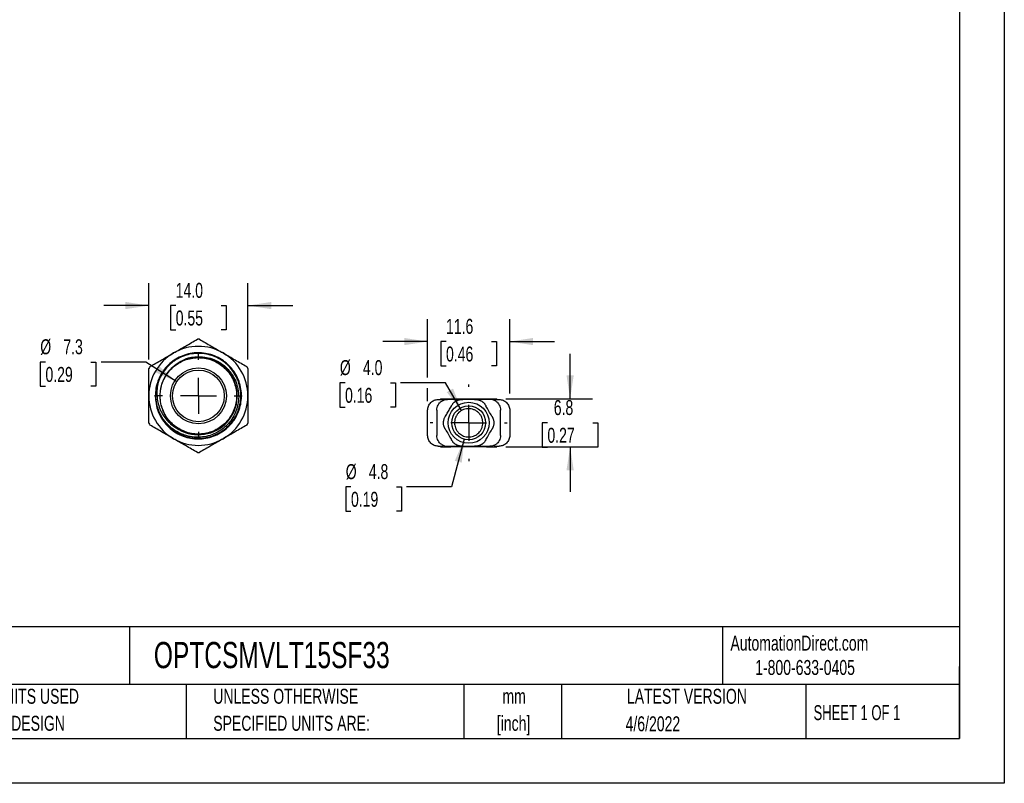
# Model space of a CAD drawing. Header units: millimetres. Extents: x 0 to 279, y 0 to 216.
# Tile 3 of 4: x 140 to 279, y 0 to 108. Entities that reach past the tile are written whole.
import ezdxf

# ---------------------------------------------------------------- set-up
doc = ezdxf.new("R2010")
doc.units = ezdxf.units.MM
doc.linetypes.add('CENTERX2', pattern=[20.32, 12.7, -2.54, 2.54, -2.54])
doc.layers.add('CENTER', color=40, linetype='CENTERX2')
doc.layers.add('DIMENSIONS', color=140, linetype='Continuous', lineweight=25)
doc.layers.add('TEXT', color=140, linetype='Continuous', lineweight=25)
doc.styles.add('SLDTEXTSTYLE0', font='TXT', dxfattribs={"width": 0.7})
doc.styles.add('SLDTEXTSTYLE1', font='TXT', dxfattribs={"width": 0.65})
doc.dimstyles.new('SLDDIMSTYLE2', dxfattribs={"dimtxt": 2.158008, "dimasz": 3.302, "dimexe": 0, "dimexo": 0.0625, "dimgap": 0.539502, "dimtad": 0, "dimtih": 1, "dimtoh": 1, "dimrnd": 1e-09, "dimzin": 4, "dimdsep": 46, "dimtxsty": 'SLDTEXTSTYLE0', "dimsah": 1, "dimcen": 0.09, "dimadec": 0, "dimazin": 1, "dimtfac": 1, "dimtmove": 0, "dimatfit": 0, "dimfxl": 0, "dimfrac": 2, "dimtolj": 1, "dimtzin": 12, "dimarcsym": 0})
doc.dimstyles.new('SLDDIMSTYLE3', dxfattribs={"dimtxt": 2.158008, "dimasz": 3.302, "dimexe": 0, "dimexo": 0.0625, "dimgap": 0.539502, "dimtad": 0, "dimtih": 1, "dimtoh": 1, "dimrnd": 1e-09, "dimzin": 12, "dimdsep": 46, "dimtxsty": 'SLDTEXTSTYLE0', "dimsah": 1, "dimcen": 0.09, "dimadec": 0, "dimazin": 3, "dimtfac": 1, "dimtmove": 0, "dimatfit": 0, "dimfxl": 0, "dimfrac": 2, "dimtolj": 1, "dimtzin": 12, "dimarcsym": 0})
doc.dimstyles.new('SLDDIMSTYLE4', dxfattribs={"dimtxt": 2.158008, "dimasz": 3.302, "dimexe": 0, "dimexo": 0.0625, "dimgap": 0.539502, "dimtad": 0, "dimtih": 1, "dimtoh": 1, "dimrnd": 1e-09, "dimzin": 12, "dimdsep": 46, "dimtxsty": 'SLDTEXTSTYLE0', "dimsah": 1, "dimcen": 0, "dimadec": 0, "dimazin": 3, "dimtfac": 1, "dimtofl": 0, "dimtmove": 0, "dimatfit": 3, "dimfxl": 0, "dimfrac": 2, "dimtolj": 1, "dimtzin": 12, "dimarcsym": 0})
doc.dimstyles.new('SLDDIMSTYLE5', dxfattribs={"dimtxt": 2.158008, "dimasz": 3.302, "dimexe": 0, "dimexo": 0.0625, "dimgap": 0.539502, "dimtad": 0, "dimtih": 1, "dimtoh": 1, "dimrnd": 1e-09, "dimzin": 4, "dimdsep": 46, "dimtxsty": 'SLDTEXTSTYLE0', "dimsah": 1, "dimcen": 0, "dimadec": 0, "dimazin": 1, "dimtfac": 1, "dimtofl": 0, "dimtmove": 0, "dimatfit": 3, "dimfxl": 0, "dimfrac": 2, "dimtolj": 1, "dimtzin": 12, "dimarcsym": 0})

# ---------------------------------------------------------------- blocks, each defined once
blk = doc.blocks.new('SW_NOTE_0_1')
at = {"layer": 'TEXT', "color": 0, "linetype": 'CENTERX2', "lineweight": 18, "char_height": 2.117, "attachment_point": 2, "style": 'SLDTEXTSTYLE0'}
for s, insert in [('mm', (2.84, 2.73)), ('[inch]', (2.76, -1.09))]:
    blk.add_mtext(s, dxfattribs=dict(at, insert=insert))
blk = doc.blocks.new('SW_NOTE_0_2')
at = {"layer": 'TEXT', "color": 0, "linetype": 'CENTERX2', "lineweight": 18, "char_height": 2.1167, "attachment_point": 1, "style": 'SLDTEXTSTYLE0'}
for s, insert in [('UNLESS OTHERWISE', (0, 2.73)), ('SPECIFIED UNITS ARE:', (0, -1.09))]:
    blk.add_mtext(s, dxfattribs=dict(at, insert=insert))
blk = doc.blocks.new('SW_NOTE_0_6')
at = {"layer": 'TEXT', "color": 0, "linetype": 'CENTERX2', "lineweight": 18, "char_height": 2.1167, "attachment_point": 1, "style": 'SLDTEXTSTYLE0'}
for s, insert in [('METRIC UNITS USED', (0, 2.73)), ('FOR PART DESIGN', (0, -1.09))]:
    blk.add_mtext(s, dxfattribs=dict(at, insert=insert))
blk = doc.blocks.new('_D_2')
at = {"layer": 'DIMENSIONS'}
for p, q in [((158.5, 59.92), (158.5, 70.71)), ((172.5, 59.92), (172.5, 70.71)), ((158.5, 67.54), (152.15, 67.54)), ((162.3, 67.54), (161.57, 67.54)), ((161.57, 67.54), (161.57, 64.11)), ((168.71, 67.54), (169.43, 67.54)), ((169.43, 67.54), (169.43, 64.11)), ((172.5, 67.54), (178.85, 67.54)), ((161.57, 64.11), (162.3, 64.11)), ((169.43, 64.11), (168.71, 64.11))]:
    blk.add_line(p, q, dxfattribs=at)
for points in [[(158.5, 67.54), (155.2, 68.05), (155.2, 67.03)], [(172.5, 67.54), (175.81, 67.03), (175.81, 68.05)]]:
    blk.add_solid(points, dxfattribs=at)
at = {"layer": 'DIMENSIONS', "char_height": 2.117, "attachment_point": 1, "style": 'SLDTEXTSTYLE0'}
for s, insert in [('14.0', (162.3, 70.75)), ('0.55', (162.3, 66.84))]:
    blk.add_mtext(s, dxfattribs=dict(at, insert=insert))
blk = doc.blocks.new('_D_3')
at = {"layer": 'DIMENSIONS'}
for p, q in [((197.9, 57.38), (197.9, 65.63)), ((209.5, 55.13), (209.5, 65.63)), ((197.9, 62.45), (191.55, 62.45)), ((200.5, 62.45), (199.77, 62.45)), ((199.77, 62.45), (199.77, 59.02)), ((206.91, 62.45), (207.63, 62.45)), ((207.63, 62.45), (207.63, 59.02)), ((209.5, 62.45), (215.85, 62.45)), ((199.77, 59.02), (200.5, 59.02)), ((207.63, 59.02), (206.91, 59.02)), ((197.9, 54.03), (197.9, 55.85))]:
    blk.add_line(p, q, dxfattribs=at)
for points in [[(197.9, 62.45), (194.6, 62.96), (194.6, 61.94)], [(209.5, 62.45), (212.81, 61.94), (212.81, 62.96)]]:
    blk.add_solid(points, dxfattribs=at)
at = {"layer": 'DIMENSIONS', "char_height": 2.117, "attachment_point": 1, "style": 'SLDTEXTSTYLE0'}
for s, insert in [('11.6', (200.5, 65.66)), ('0.46', (200.5, 61.75))]:
    blk.add_mtext(s, dxfattribs=dict(at, insert=insert))
blk = doc.blocks.new('_D_4')
at = {"layer": 'DIMENSIONS'}
for p, q in [((218.04, 54.36), (218.04, 60.71)), ((208.97, 54.36), (221.21, 54.36)), ((214.83, 50.96), (214.11, 50.96)), ((214.11, 50.96), (214.11, 47.53)), ((221.25, 50.96), (221.97, 50.96)), ((221.97, 50.96), (221.97, 47.53)), ((208.97, 47.56), (221.21, 47.56)), ((214.11, 47.53), (214.83, 47.53)), ((218.04, 47.56), (218.04, 41.21)), ((221.97, 47.53), (221.25, 47.53))]:
    blk.add_line(p, q, dxfattribs=at)
for points in [[(218.04, 54.36), (218.55, 57.67), (217.53, 57.67)], [(218.04, 47.56), (217.53, 44.26), (218.55, 44.26)]]:
    blk.add_solid(points, dxfattribs=at)
at = {"layer": 'DIMENSIONS', "char_height": 2.117, "attachment_point": 1, "style": 'SLDTEXTSTYLE0'}
for s, insert in [('6.8', (215.73, 54.18)), ('0.27', (214.83, 50.26))]:
    blk.add_mtext(s, dxfattribs=dict(at, insert=insert))
blk = doc.blocks.new('_D_5')
at = {"layer": 'DIMENSIONS'}
for p, q in [((203.08, 48.65), (201.28, 41.91)), ((187.07, 41.91), (186.34, 41.91)), ((186.34, 41.91), (186.34, 38.48)), ((193.48, 41.91), (194.2, 41.91)), ((194.2, 41.91), (194.2, 38.48)), ((201.28, 41.91), (194.93, 41.91)), ((186.34, 38.48), (187.07, 38.48)), ((194.2, 38.48), (193.48, 38.48))]:
    blk.add_line(p, q, dxfattribs=at)
blk.add_solid([(203.08, 48.65), (201.74, 45.59), (202.72, 45.32)], dxfattribs=at)
at = {"layer": 'DIMENSIONS', "char_height": 2.117, "attachment_point": 1, "style": 'SLDTEXTSTYLE0'}
for s, insert in [('%%c', (186.33, 45.12)), ('4.8', (189.59, 45.12)), ('0.19', (187.07, 41.21))]:
    blk.add_mtext(s, dxfattribs=dict(at, insert=insert))
blk = doc.blocks.new('_D_6')
at = {"layer": 'DIMENSIONS'}
for p, q in [((143.89, 59.56), (143.16, 59.56)), ((143.16, 59.56), (143.16, 56.13)), ((150.3, 59.56), (151.03, 59.56)), ((151.03, 59.56), (151.03, 56.13)), ((158.1, 59.56), (151.75, 59.56)), ((162.44, 56.76), (158.1, 59.56)), ((143.16, 56.13), (143.89, 56.13)), ((151.03, 56.13), (150.3, 56.13))]:
    blk.add_line(p, q, dxfattribs=at)
blk.add_solid([(162.44, 56.76), (159.94, 58.98), (159.39, 58.12)], dxfattribs=at)
at = {"layer": 'DIMENSIONS', "char_height": 2.117, "attachment_point": 1, "style": 'SLDTEXTSTYLE0'}
for s, insert in [('%%c', (143.16, 62.77)), ('7.3', (146.42, 62.77)), ('0.29', (143.89, 58.86))]:
    blk.add_mtext(s, dxfattribs=dict(at, insert=insert))
blk = doc.blocks.new('_D_7')
at = {"layer": 'DIMENSIONS'}
for p, q in [((186.23, 56.62), (185.5, 56.62)), ((185.5, 56.62), (185.5, 53.19)), ((192.64, 56.62), (193.37, 56.62)), ((193.37, 56.62), (193.37, 53.19)), ((200.44, 56.62), (194.09, 56.62)), ((202.7, 52.7), (200.44, 56.62)), ((185.5, 53.19), (186.23, 53.19)), ((193.37, 53.19), (192.64, 53.19))]:
    blk.add_line(p, q, dxfattribs=at)
blk.add_solid([(202.7, 52.7), (201.49, 55.81), (200.61, 55.3)], dxfattribs=at)
at = {"layer": 'DIMENSIONS', "char_height": 2.117, "attachment_point": 1, "style": 'SLDTEXTSTYLE0'}
for s, insert in [('%%c', (185.5, 59.83)), ('4.0', (188.76, 59.83)), ('0.16', (186.23, 55.91))]:
    blk.add_mtext(s, dxfattribs=dict(at, insert=insert))
blk = doc.blocks.new('SW_CENTERMARKSYMBOL_0')
at = {"layer": 'CENTER', "color": 0}
for p, q in [((0, 5.08), (0, 5.44)), ((0, 0), (0, 2.54)), ((-5.08, 0), (-5.44, 0)), ((0, 0), (-2.54, 0)), ((0, 0), (0, -2.54)), ((0, 0), (2.54, 0)), ((5.08, 0), (5.44, 0)), ((0, -5.08), (0, -5.44))]:
    blk.add_line(p, q, dxfattribs=at)
blk = doc.blocks.new('SW_CENTERMARKSYMBOL_1')
at = {"layer": 'CENTER', "color": 0}
for p, q in [((0, 5.08), (0, 6.19)), ((0, 0), (0, 2.54)), ((-5.08, 0), (-6.19, 0)), ((0, 0), (-2.54, 0)), ((0, 0), (0, -2.54)), ((0, 0), (2.54, 0)), ((5.08, 0), (6.19, 0)), ((0, -5.08), (0, -6.19))]:
    blk.add_line(p, q, dxfattribs=at)

msp = doc.modelspace()

# ---------------------------------------------------------------- linework, layer by layer
at = {"color": 7, "linetype": 'Continuous'}
for p, q in [((279.402, 215.903), (279.402, 0.003)), ((279.402, 0.003), (0.002, 0.003))]:
    msp.add_line(p, q, dxfattribs=at)
for p, q in [((159.413, 54.776), (159.628, 54.776)), ((160.15, 55.483), (160.161, 55.551)), ((199.704, 54.364), (199.704, 54.264)), ((199.704, 54.364), (201.204, 54.364)), ((201.204, 54.364), (206.204, 54.364)), ((206.204, 54.364), (207.704, 54.364)), ((207.704, 54.264), (207.704, 54.364)), ((199.404, 54.264), (200.086, 54.264)), ((202.722, 54.264), (200.704, 54.264)), ((207.322, 54.264), (208.004, 54.264)), ((197.904, 49.164), (197.904, 52.764)), ((199.204, 52.764), (199.204, 49.164)), ((205.587, 51.636), (205.582, 51.632)), ((208.204, 49.164), (208.204, 52.764)), ((209.504, 52.764), (209.504, 49.164)), ((199.404, 47.664), (200.086, 47.664)), ((199.704, 47.664), (199.704, 47.564)), ((199.704, 47.564), (201.204, 47.564)), ((206.204, 47.564), (201.204, 47.564)), ((204.685, 47.664), (206.704, 47.664)), ((206.204, 47.564), (207.704, 47.564)), ((207.322, 47.664), (208.004, 47.664)), ((207.704, 47.564), (207.704, 47.664))]:
    msp.add_line(p, q)
for centre, radius in [((165.504, 54.776), 3.95), ((165.504, 54.776), 3.65), ((203.704, 50.964), 2.9), ((203.704, 50.964), 2.4)]:
    msp.add_circle(centre, radius)
for radius, start, end in [(8, 88.95502, 91.04498), (7, 60, 120), (7, 120, 180), (5.5, 234.93179, 110.06452), (7, 0, 60), (8, 148.95502, 151.04498), (8, 28.95502, 31.04498), (6, 158.83503, 180.00085), (7, 180, 240), (7, 300, 0), (8, 208.95502, 211.04498), (8, 328.95502, 331.04498), (7, 240, 300), (8, 268.95502, 271.04498)]:
    msp.add_arc((165.504, 54.776), radius, start, end)
for points, knots in [([(162.004, 60.838), (162.575, 61.168), (163.139, 61.494), (164.256, 62.139), (164.809, 62.458), (165.358, 62.775)], [0, 0, 0, 0, 0.5, 0.5, 1, 1, 1, 1]), ([(165.649, 62.775), (166.198, 62.458), (166.751, 62.139), (167.868, 61.494), (168.432, 61.168), (169.004, 60.838)], [0, 0, 0, 0, 0.5, 0.5, 1, 1, 1, 1]), ([(158.649, 58.902), (159.198, 59.219), (159.751, 59.538), (160.868, 60.183), (161.432, 60.508), (162.004, 60.838)], [0, 0, 0, 0, 0.5, 0.5, 1, 1, 1, 1]), ([(159.445, 55.139), (159.433, 54.999), (159.41, 54.722), (159.397, 54.644), (159.544, 53.307), (159.891, 52.344), (160.416, 51.366), (161.096, 50.528), (161.913, 49.817), (162.849, 49.258), (163.875, 48.874), (164.944, 48.68), (166.026, 48.676), (167.096, 48.864), (168.124, 49.242), (169.063, 49.795), (169.885, 50.5), (170.57, 51.339), (171.101, 52.294), (171.453, 53.33), (171.614, 54.403), (171.585, 55.485), (171.364, 56.55), (170.954, 57.566), (170.373, 58.486), (169.644, 59.286), (168.784, 59.946), (167.812, 60.448), (166.766, 60.767), (165.69, 60.895), (164.61, 60.833), (163.55, 60.579), (162.547, 60.138), (161.646, 59.53), (160.87, 58.777), (160.235, 57.896), (159.766, 56.908), (159.468, 55.855), (159.432, 55.133), (159.413, 54.776)], [0, 0, 0, 0, 0.0265189, 0.0523384, 0.0793184, 0.1066891, 0.1340142, 0.1608615, 0.1875692, 0.2148299, 0.2422275, 0.2693229, 0.2959169, 0.3229943, 0.3503887, 0.3776614, 0.4043897, 0.4312133, 0.4585289, 0.4859054, 0.5129058, 0.5395171, 0.5666797, 0.5940846, 0.6212922, 0.6479345, 0.6748722, 0.7022297, 0.7295721, 0.7564655, 0.7831371, 0.8103723, 0.8377745, 0.8649045, 0.8915037, 0.9185436, 0.9459301, 0.9732253, 1, 1, 1, 1]), ([(171.504, 54.775), (171.504, 55.436), (171.391, 56.128), (170.92, 57.452), (170.56, 58.082), (169.659, 59.161), (169.119, 59.61), (168.262, 60.115), (167.959, 60.261), (167.319, 60.505), (166.983, 60.602), (165.948, 60.801), (165.224, 60.811), (163.835, 60.582), (163.173, 60.345), (162.447, 59.942), (162.306, 59.856), (162.026, 59.669), (161.889, 59.568), (161.489, 59.248), (161.235, 59.008), (160.539, 58.218), (160.163, 57.599), (159.908, 56.942)], [0, 0, 0, 0, 0.125, 0.125, 0.25, 0.25, 0.375, 0.375, 0.4375, 0.4375, 0.5, 0.5, 0.625, 0.625, 0.75, 0.75, 0.78125, 0.78125, 0.8125, 0.8125, 0.875, 0.875, 1, 1, 1, 1]), ([(162.344, 50.275), (161.951, 50.579), (161.597, 50.928), (161.143, 51.511), (161.003, 51.717), (160.752, 52.144), (160.641, 52.363), (160.353, 53.043), (160.22, 53.527), (160.12, 54.255), (160.103, 54.5), (160.102, 54.993), (160.118, 55.242), (160.215, 55.974), (160.343, 56.448), (160.729, 57.364), (160.978, 57.787), (161.432, 58.369), (161.598, 58.556), (161.95, 58.901), (162.136, 59.061), (162.724, 59.504), (163.159, 59.749), (163.617, 59.942)], [0, 0, 0, 0, 0.125, 0.125, 0.1875, 0.1875, 0.25, 0.25, 0.375, 0.375, 0.4375, 0.4375, 0.5, 0.5, 0.625, 0.625, 0.75, 0.75, 0.8125, 0.8125, 0.875, 0.875, 1, 1, 1, 1]), ([(160.162, 55.434), (160.168, 55.53), (160.198, 55.948), (160.422, 56.666), (160.83, 57.543), (161.396, 58.323), (162.083, 58.991), (162.882, 59.53), (163.771, 59.921), (164.711, 60.146), (165.669, 60.202), (166.623, 60.088), (167.55, 59.805), (168.412, 59.36), (169.175, 58.774), (169.821, 58.066), (170.336, 57.25), (170.7, 56.349), (170.895, 55.404), (170.922, 54.445), (170.779, 53.494), (170.467, 52.575), (169.996, 51.729), (169.388, 50.985), (168.66, 50.36), (167.827, 49.869), (166.915, 49.534), (165.967, 49.368), (165.007, 49.371), (164.06, 49.543), (163.15, 49.884), (162.321, 50.379), (161.595, 51.009), (160.995, 51.757), (160.531, 52.58), (160.356, 53.176), (160.273, 53.462)], [0, 0, 0, 0, 0.0090557, 0.0393906, 0.069827, 0.099878, 0.1294392, 0.1595904, 0.1900443, 0.2203125, 0.2499541, 0.2798423, 0.3102297, 0.3406339, 0.3705713, 0.4001803, 0.4304179, 0.4608748, 0.4910622, 0.5206368, 0.550644, 0.5810692, 0.6114268, 0.6412374, 0.6709421, 0.701252, 0.7316972, 0.7617899, 0.7913453, 0.8214581, 0.8519068, 0.8822034, 0.9118851, 0.9417221, 0.9720902, 1, 1, 1, 1]), ([(161.269, 50.433), (161.529, 50.203), (162.041, 49.751), (162.944, 49.247), (163.902, 48.895), (164.918, 48.71), (165.94, 48.697), (166.959, 48.858), (167.928, 49.184), (168.837, 49.674), (169.643, 50.303), (170.339, 51.065), (170.891, 51.926), (171.294, 52.875), (171.531, 53.87), (171.597, 54.9), (171.491, 55.917), (171.212, 56.911), (170.775, 57.835), (170.184, 58.681), (169.465, 59.408), (168.627, 60.01), (167.708, 60.458), (166.717, 60.749), (165.703, 60.867), (164.67, 60.817), (163.681, 60.578), (163.025, 60.354), (162.739, 60.175), (162.738, 60.175)], [0, 0, 0, 0, 0.03897, 0.0768775, 0.1158845, 0.1537904, 0.1927953, 0.2307055, 0.2697152, 0.3076235, 0.3466312, 0.3845371, 0.423542, 0.4614519, 0.5004612, 0.5383701, 0.5773784, 0.6152843, 0.6542893, 0.6921987, 0.7312075, 0.7691169, 0.8081259, 0.8460317, 0.8850367, 0.9229456, 0.9619538, 0.9998637, 1, 1, 1, 1]), ([(163.617, 59.942), (163.919, 60.059), (164.227, 60.148), (164.857, 60.271), (165.18, 60.306), (165.504, 60.312)], [0, 0, 0, 0, 0.5, 0.5, 1, 1, 1, 1]), ([(165.504, 60.312), (165.88, 60.32), (166.251, 60.289), (166.985, 60.153), (167.348, 60.046), (168.035, 59.767), (168.364, 59.594), (168.99, 59.178), (169.278, 58.942), (169.672, 58.55), (169.797, 58.412), (170.035, 58.123), (170.147, 57.972), (170.457, 57.507), (170.631, 57.18), (170.915, 56.491), (171.024, 56.129), (171.166, 55.399), (171.201, 55.026), (171.197, 54.276), (171.158, 53.905), (171.046, 53.355), (171, 53.172), (170.89, 52.815), (170.827, 52.641), (170.613, 52.128), (170.437, 51.799), (170.019, 51.175), (169.783, 50.888), (169.391, 50.494), (169.253, 50.369), (168.965, 50.131), (168.813, 50.019), (168.349, 49.707), (168.023, 49.53), (167.338, 49.24), (166.977, 49.127), (166.249, 48.972), (165.879, 48.93), (165.504, 48.923)], [0, 0, 0, 0, 0.0625, 0.0625, 0.125, 0.125, 0.1875, 0.1875, 0.25, 0.25, 0.28125, 0.28125, 0.3125, 0.3125, 0.375, 0.375, 0.4375, 0.4375, 0.5, 0.5, 0.5625, 0.5625, 0.59375, 0.59375, 0.625, 0.625, 0.6875, 0.6875, 0.75, 0.75, 0.78125, 0.78125, 0.8125, 0.8125, 0.875, 0.875, 0.9375, 0.9375, 1, 1, 1, 1]), ([(169.004, 60.838), (169.575, 60.508), (170.139, 60.183), (171.256, 59.538), (171.809, 59.219), (172.358, 58.902)], [0, 0, 0, 0, 0.5, 0.5, 1, 1, 1, 1]), ([(158.504, 54.776), (158.504, 55.436), (158.504, 56.088), (158.504, 57.377), (158.504, 58.016), (158.504, 58.649)], [0, 0, 0, 0, 0.5, 0.5, 1, 1, 1, 1]), ([(172.504, 58.649), (172.504, 58.016), (172.504, 57.377), (172.504, 56.088), (172.504, 55.436), (172.504, 54.776)], [0, 0, 0, 0, 0.5, 0.5, 1, 1, 1, 1]), ([(159.908, 56.942), (159.812, 56.636), (159.741, 56.324), (159.648, 55.693), (159.626, 55.371), (159.635, 54.729), (159.665, 54.408), (159.778, 53.781), (159.862, 53.471), (160.081, 52.869), (160.214, 52.581), (160.528, 52.031), (160.71, 51.766), (161.318, 51.024), (161.795, 50.609), (162.344, 50.275)], [0, 0, 0, 0, 0.125, 0.125, 0.25, 0.25, 0.375, 0.375, 0.5, 0.5, 0.625, 0.625, 0.75, 0.75, 1, 1, 1, 1]), ([(158.504, 50.903), (158.504, 51.537), (158.504, 52.175), (158.504, 53.465), (158.504, 54.116), (158.504, 54.776)], [0, 0, 0, 0, 0.5, 0.5, 1, 1, 1, 1]), ([(159.46, 54.776), (159.455, 54.603), (159.443, 54.093), (159.609, 53.247), (159.954, 52.25), (160.495, 51.276), (161.008, 50.716), (161.27, 50.432)], [0, 0, 0, 0, 0.1073157, 0.3156867, 0.5301001, 0.7608962, 1, 1, 1, 1]), ([(165.504, 48.923), (165.112, 48.916), (164.725, 48.948), (164.15, 49.053), (163.959, 49.098), (163.585, 49.207), (163.402, 49.27), (162.864, 49.485), (162.52, 49.664), (161.864, 50.092), (161.563, 50.334), (161.148, 50.739), (161.016, 50.881), (160.765, 51.179), (160.646, 51.336), (160.317, 51.816), (160.13, 52.154), (159.824, 52.866), (159.704, 53.242), (159.542, 53.999), (159.498, 54.384), (159.492, 54.776)], [0, 0, 0, 0, 0.125, 0.125, 0.1875, 0.1875, 0.25, 0.25, 0.375, 0.375, 0.5, 0.5, 0.5625, 0.5625, 0.625, 0.625, 0.75, 0.75, 0.875, 0.875, 1, 1, 1, 1]), ([(161.315, 50.48), (161.526, 50.274), (161.75, 50.086), (162.216, 49.749), (162.454, 49.601), (163.205, 49.205), (163.762, 49.004), (164.93, 48.774), (165.54, 48.746), (166.731, 48.873), (167.312, 49.026), (168.109, 49.364), (168.36, 49.492), (168.843, 49.783), (169.078, 49.948), (169.753, 50.501), (170.161, 50.946), (170.827, 51.944), (171.085, 52.496), (171.423, 53.632), (171.504, 54.215), (171.504, 54.775)], [0, 0, 0, 0, 0.0625, 0.0625, 0.125, 0.125, 0.25, 0.25, 0.375, 0.375, 0.5, 0.5, 0.5625, 0.5625, 0.625, 0.625, 0.75, 0.75, 0.875, 0.875, 1, 1, 1, 1]), ([(172.504, 54.776), (172.504, 54.116), (172.504, 53.465), (172.504, 52.175), (172.504, 51.537), (172.504, 50.903)], [0, 0, 0, 0, 0.5, 0.5, 1, 1, 1, 1]), ([(197.904, 52.764), (197.904, 52.96), (197.943, 53.156), (198.093, 53.519), (198.204, 53.685), (198.482, 53.963), (198.648, 54.074), (199.011, 54.225), (199.207, 54.264), (199.404, 54.264)], [0, 0, 0, 0, 0.25, 0.25, 0.5, 0.5, 0.75, 0.75, 1, 1, 1, 1]), ([(199.204, 52.764), (199.204, 53.015), (199.267, 53.262), (199.445, 53.589), (199.519, 53.692), (199.687, 53.874), (199.783, 53.955), (199.889, 54.023)], [0, 0, 0, 0, 0.5, 0.5, 0.75, 0.75, 1, 1, 1, 1]), ([(199.889, 54.023), (200.01, 54.101), (200.14, 54.161), (200.415, 54.243), (200.559, 54.264), (200.704, 54.264)], [0, 0, 0, 0, 0.5, 0.5, 1, 1, 1, 1]), ([(200.431, 51.895), (200.486, 51.991), (200.597, 52.182), (200.763, 52.47), (200.929, 52.757), (201.095, 53.045), (201.205, 53.237), (201.261, 53.332)], [0, 0, 0, 0, 0.20017959, 0.40008982, 0.59991018, 0.79982041, 1, 1, 1, 1]), ([(201.261, 53.332), (201.266, 53.342), (201.278, 53.363), (201.296, 53.394), (201.316, 53.429), (201.329, 53.451), (201.336, 53.464)], [0, 0, 0, 0, 0.2041836, 0.4361412, 0.7003928, 1, 1, 1, 1]), ([(201.336, 53.464), (201.359, 53.5), (201.403, 53.574), (201.481, 53.677), (201.567, 53.773), (201.66, 53.863), (201.76, 53.944), (201.866, 54.017), (201.978, 54.082), (202.094, 54.137), (202.215, 54.183), (202.339, 54.219), (202.465, 54.244), (202.593, 54.261), (202.679, 54.263), (202.722, 54.264)], [0, 0, 0, 0, 0.0769572, 0.1538974, 0.2308236, 0.3077389, 0.3846464, 0.4615493, 0.5384507, 0.6153536, 0.6922611, 0.7691764, 0.8461026, 0.9230428, 1, 1, 1, 1]), ([(205.694, 50.773), (205.683, 50.658), (205.662, 50.538), (205.608, 50.348), (205.585, 50.282), (205.531, 50.148), (205.499, 50.079), (205.395, 49.887), (205.317, 49.775), (205.159, 49.586), (205.078, 49.507), (204.908, 49.363), (204.818, 49.299), (204.622, 49.183), (204.515, 49.132), (204.282, 49.045), (204.152, 49.009), (203.874, 48.966), (203.726, 48.958), (203.434, 48.977), (203.297, 49.001), (203.043, 49.071), (202.927, 49.117), (202.715, 49.221), (202.619, 49.28), (202.439, 49.41), (202.355, 49.483), (202.192, 49.649), (202.114, 49.743), (202, 49.913), (201.964, 49.974), (201.896, 50.104), (201.866, 50.171), (201.788, 50.371), (201.756, 50.495), (201.714, 50.731), (201.704, 50.843), (201.703, 51.068), (201.712, 51.18), (201.751, 51.411), (201.781, 51.532), (201.874, 51.783), (201.939, 51.916), (202.095, 52.161), (202.187, 52.275), (202.486, 52.575), (202.716, 52.725), (203.109, 52.878), (203.245, 52.916), (203.532, 52.962), (203.677, 52.969), (203.965, 52.952), (204.11, 52.927), (204.382, 52.85), (204.513, 52.798), (204.758, 52.669), (204.871, 52.593), (205.085, 52.417), (205.185, 52.315), (205.363, 52.09), (205.442, 51.963), (205.535, 51.772), (205.562, 51.706), (205.607, 51.581), (205.626, 51.52), (205.672, 51.338), (205.69, 51.224), (205.706, 50.999), (205.705, 50.888), (205.694, 50.773)], [0, 0, 0, 0, 0.03125, 0.03125, 0.046875, 0.046875, 0.0625, 0.0625, 0.09375, 0.09375, 0.125, 0.125, 0.15625, 0.15625, 0.1875, 0.1875, 0.21875, 0.21875, 0.25, 0.25, 0.28125, 0.28125, 0.3125, 0.3125, 0.34375, 0.34375, 0.375, 0.375, 0.40625, 0.40625, 0.421875, 0.421875, 0.4375, 0.4375, 0.46875, 0.46875, 0.5, 0.5, 0.53125, 0.53125, 0.5625, 0.5625, 0.59375, 0.59375, 0.625, 0.625, 0.6875, 0.6875, 0.71875, 0.71875, 0.75, 0.75, 0.78125, 0.78125, 0.8125, 0.8125, 0.84375, 0.84375, 0.875, 0.875, 0.90625, 0.90625, 0.921875, 0.921875, 0.9375, 0.9375, 0.96875, 0.96875, 1, 1, 1, 1]), ([(202.722, 54.264), (202.749, 54.264), (202.796, 54.264), (202.85, 54.264), (202.874, 54.264)], [0, 0, 0, 0, 0.5643534, 1, 1, 1, 1]), ([(204.534, 54.264), (204.545, 54.264), (204.569, 54.264), (204.605, 54.264), (204.645, 54.264), (204.671, 54.264), (204.685, 54.264)], [0, 0, 0, 0, 0.2041836, 0.4361412, 0.7003928, 1, 1, 1, 1]), ([(204.685, 54.264), (204.728, 54.263), (204.814, 54.261), (204.942, 54.244), (205.068, 54.219), (205.192, 54.183), (205.313, 54.137), (205.429, 54.082), (205.541, 54.017), (205.647, 53.944), (205.747, 53.863), (205.84, 53.773), (205.926, 53.677), (206.004, 53.574), (206.048, 53.5), (206.071, 53.464)], [0, 0, 0, 0, 0.07695723, 0.15389738, 0.23082356, 0.30773888, 0.38464643, 0.46154933, 0.53845067, 0.61535357, 0.69226112, 0.76917644, 0.84610262, 0.92304277, 1, 1, 1, 1]), ([(206.704, 54.264), (206.695, 54.264), (206.684, 54.264), (206.664, 54.264), (206.634, 54.264), (206.604, 54.264), (206.544, 54.264), (206.503, 54.264), (206.381, 54.264), (206.299, 54.264), (206.049, 54.264), (205.881, 54.264), (205.375, 54.264), (205.033, 54.264), (204.685, 54.264)], [0, 0, 0, 0, 0.015625, 0.015625, 0.03125, 0.0625, 0.0625, 0.125, 0.125, 0.25, 0.25, 0.5, 0.5, 1, 1, 1, 1]), ([(206.071, 53.464), (206.084, 53.441), (206.107, 53.4), (206.135, 53.353), (206.146, 53.332)], [0, 0, 0, 0, 0.5643534, 1, 1, 1, 1]), ([(207.518, 54.023), (207.397, 54.101), (207.267, 54.161), (206.992, 54.243), (206.848, 54.264), (206.704, 54.264)], [0, 0, 0, 0, 0.5, 0.5, 1, 1, 1, 1]), ([(207.518, 54.023), (207.624, 53.955), (207.719, 53.875), (207.888, 53.693), (207.962, 53.59), (208.08, 53.372), (208.127, 53.254), (208.188, 53.013), (208.204, 52.889), (208.204, 52.764)], [0, 0, 0, 0, 0.25, 0.25, 0.5, 0.5, 0.75, 0.75, 1, 1, 1, 1]), ([(208.004, 54.264), (208.2, 54.264), (208.396, 54.225), (208.759, 54.074), (208.925, 53.963), (209.203, 53.685), (209.314, 53.519), (209.465, 53.156), (209.504, 52.96), (209.504, 52.764)], [0, 0, 0, 0, 0.25, 0.25, 0.5, 0.5, 0.75, 0.75, 1, 1, 1, 1]), ([(200.355, 50.164), (200.336, 50.199), (200.297, 50.269), (200.25, 50.379), (200.21, 50.491), (200.179, 50.607), (200.157, 50.725), (200.144, 50.844), (200.138, 50.993), (200.15, 51.173), (200.191, 51.379), (200.257, 51.578), (200.322, 51.702), (200.355, 51.764)], [0, 0, 0, 0, 0.07146334, 0.14291671, 0.21436259, 0.28580347, 0.35724182, 0.42868014, 0.50012091, 0.62507402, 0.75002935, 0.87500024, 1, 1, 1, 1]), ([(200.355, 51.764), (200.368, 51.787), (200.392, 51.827), (200.419, 51.874), (200.431, 51.895)], [0, 0, 0, 0, 0.5643534, 1, 1, 1, 1]), ([(206.976, 51.895), (206.982, 51.885), (206.994, 51.864), (207.012, 51.833), (207.032, 51.799), (207.045, 51.776), (207.052, 51.764)], [0, 0, 0, 0, 0.2041836, 0.4361412, 0.7003928, 1, 1, 1, 1]), ([(207.052, 51.764), (207.073, 51.726), (207.114, 51.651), (207.164, 51.532), (207.205, 51.409), (207.236, 51.284), (207.257, 51.157), (207.267, 51.028), (207.267, 50.899), (207.257, 50.771), (207.236, 50.643), (207.205, 50.518), (207.164, 50.396), (207.114, 50.277), (207.073, 50.201), (207.052, 50.164)], [0, 0, 0, 0, 0.07695723, 0.15389738, 0.23082356, 0.30773888, 0.38464643, 0.46154933, 0.53845067, 0.61535357, 0.69226112, 0.76917644, 0.84610262, 0.92304277, 1, 1, 1, 1]), ([(162.004, 48.714), (161.432, 49.044), (160.868, 49.37), (159.751, 50.015), (159.198, 50.334), (158.649, 50.65)], [0, 0, 0, 0, 0.5, 0.5, 1, 1, 1, 1]), ([(172.358, 50.65), (171.809, 50.334), (171.256, 50.015), (170.139, 49.37), (169.575, 49.044), (169.004, 48.714)], [0, 0, 0, 0, 0.5, 0.5, 1, 1, 1, 1]), ([(200.431, 50.032), (200.425, 50.042), (200.413, 50.063), (200.395, 50.094), (200.375, 50.129), (200.362, 50.151), (200.355, 50.164)], [0, 0, 0, 0, 0.2041836, 0.4361412, 0.7003928, 1, 1, 1, 1]), ([(207.052, 50.164), (207.039, 50.141), (207.016, 50.1), (206.988, 50.053), (206.976, 50.032)], [0, 0, 0, 0, 0.5643534, 1, 1, 1, 1]), ([(165.358, 46.777), (164.809, 47.094), (164.256, 47.413), (163.139, 48.058), (162.575, 48.384), (162.004, 48.714)], [0, 0, 0, 0, 0.5, 0.5, 1, 1, 1, 1]), ([(169.004, 48.714), (168.432, 48.384), (167.868, 48.058), (166.751, 47.413), (166.198, 47.094), (165.649, 46.777)], [0, 0, 0, 0, 0.5, 0.5, 1, 1, 1, 1]), ([(199.404, 47.664), (199.207, 47.664), (199.011, 47.703), (198.648, 47.853), (198.482, 47.964), (198.204, 48.242), (198.093, 48.408), (197.943, 48.771), (197.904, 48.967), (197.904, 49.164)], [0, 0, 0, 0, 0.25, 0.25, 0.5, 0.5, 0.75, 0.75, 1, 1, 1, 1]), ([(199.889, 47.904), (199.678, 48.04), (199.505, 48.229), (199.327, 48.556), (199.28, 48.674), (199.22, 48.914), (199.204, 49.038), (199.204, 49.164)], [0, 0, 0, 0, 0.5, 0.5, 0.75, 0.75, 1, 1, 1, 1]), ([(208.204, 49.164), (208.204, 48.912), (208.14, 48.665), (207.962, 48.338), (207.888, 48.235), (207.72, 48.053), (207.624, 47.972), (207.518, 47.904)], [0, 0, 0, 0, 0.5, 0.5, 0.75, 0.75, 1, 1, 1, 1]), ([(209.504, 49.164), (209.504, 48.967), (209.465, 48.771), (209.314, 48.408), (209.203, 48.242), (208.925, 47.964), (208.759, 47.853), (208.396, 47.703), (208.2, 47.664), (208.004, 47.664)], [0, 0, 0, 0, 0.25, 0.25, 0.5, 0.5, 0.75, 0.75, 1, 1, 1, 1]), ([(199.889, 47.904), (200.01, 47.826), (200.14, 47.766), (200.415, 47.685), (200.559, 47.664), (200.704, 47.664)], [0, 0, 0, 0, 0.5, 0.5, 1, 1, 1, 1]), ([(200.704, 47.664), (200.712, 47.664), (200.723, 47.664), (200.743, 47.664), (200.773, 47.664), (200.803, 47.664), (200.864, 47.664), (200.904, 47.664), (201.026, 47.664), (201.108, 47.664), (201.358, 47.664), (201.526, 47.664), (202.032, 47.664), (202.374, 47.664), (202.722, 47.664)], [0, 0, 0, 0, 0.015625, 0.015625, 0.03125, 0.0625, 0.0625, 0.125, 0.125, 0.25, 0.25, 0.5, 0.5, 1, 1, 1, 1]), ([(201.336, 48.464), (201.323, 48.487), (201.3, 48.527), (201.273, 48.574), (201.261, 48.595)], [0, 0, 0, 0, 0.5643534, 1, 1, 1, 1]), ([(202.722, 47.664), (202.679, 47.665), (202.593, 47.667), (202.465, 47.683), (202.339, 47.708), (202.215, 47.744), (202.094, 47.79), (201.978, 47.845), (201.866, 47.91), (201.76, 47.983), (201.66, 48.065), (201.567, 48.154), (201.481, 48.251), (201.403, 48.354), (201.359, 48.427), (201.336, 48.464)], [0, 0, 0, 0, 0.07695723, 0.15389738, 0.23082356, 0.30773888, 0.38464643, 0.46154933, 0.53845067, 0.61535357, 0.69226112, 0.76917644, 0.84610262, 0.92304277, 1, 1, 1, 1]), ([(202.874, 47.664), (202.862, 47.664), (202.839, 47.664), (202.802, 47.664), (202.762, 47.664), (202.736, 47.664), (202.722, 47.664)], [0, 0, 0, 0, 0.2041836, 0.4361412, 0.7003928, 1, 1, 1, 1]), ([(204.685, 47.664), (204.659, 47.664), (204.612, 47.664), (204.557, 47.664), (204.534, 47.664)], [0, 0, 0, 0, 0.5643534, 1, 1, 1, 1]), ([(206.071, 48.464), (206.048, 48.427), (206.004, 48.354), (205.926, 48.251), (205.84, 48.154), (205.747, 48.065), (205.647, 47.983), (205.541, 47.91), (205.429, 47.845), (205.313, 47.79), (205.192, 47.744), (205.068, 47.708), (204.942, 47.683), (204.814, 47.667), (204.728, 47.665), (204.685, 47.664)], [0, 0, 0, 0, 0.0769572, 0.1538974, 0.2308236, 0.3077389, 0.3846464, 0.4615493, 0.5384507, 0.6153536, 0.6922611, 0.7691764, 0.8461026, 0.9230428, 1, 1, 1, 1]), ([(206.146, 48.595), (206.141, 48.585), (206.129, 48.564), (206.111, 48.533), (206.091, 48.499), (206.078, 48.476), (206.071, 48.464)], [0, 0, 0, 0, 0.2041836, 0.4361412, 0.7003928, 1, 1, 1, 1]), ([(207.518, 47.904), (207.397, 47.826), (207.267, 47.766), (206.992, 47.685), (206.848, 47.664), (206.704, 47.664)], [0, 0, 0, 0, 0.5, 0.5, 1, 1, 1, 1])]:
    msp.add_open_spline(points, degree=3, knots=knots)
for points in [[(204.534, 54.264), (203.981, 54.264), (203.426, 54.264), (202.874, 54.264)], [(206.976, 51.895), (206.7, 52.373), (206.423, 52.854), (206.146, 53.332)], [(200.431, 50.032), (200.707, 49.554), (200.985, 49.073), (201.261, 48.595)], [(206.146, 48.595), (206.423, 49.073), (206.7, 49.554), (206.976, 50.032)], [(202.874, 47.664), (203.426, 47.664), (203.981, 47.664), (204.534, 47.664)]]:
    msp.add_open_spline(points, degree=3)
at = {"layer": 'TEXT'}
for p, q in [((273.05, 209.55), (273.05, 6.35)), ((273.05, 22.126), (6.35, 22.126)), ((155.759, 22.126), (155.759, 13.97)), ((239.575, 22.126), (239.575, 13.97)), ((273.05, 6.35), (273.05, 16.51)), ((273.05, 13.97), (6.35, 13.97)), ((163.78, 13.97), (163.78, 6.35)), ((203.024, 13.97), (203.024, 6.35)), ((216.812, 13.97), (216.812, 6.35)), ((251.349, 13.97), (251.349, 6.35)), ((6.35, 6.35), (273.05, 6.35))]:
    msp.add_line(p, q, dxfattribs=at)

# ---------------------------------------------------------------- block references
at = {"layer": 'CENTER'}
for name, p in [('SW_CENTERMARKSYMBOL_1', (165.504, 54.776)), ('SW_CENTERMARKSYMBOL_0', (203.704, 50.964))]:
    msp.add_blockref(name, p, dxfattribs=at)
at = {"layer": 'TEXT', "linetype": 'CENTERX2', "lineweight": 18}
for name, p in [('SW_NOTE_0_6', (128.478, 10.635)), ('SW_NOTE_0_2', (167.608, 10.635)), ('SW_NOTE_0_1', (207.286, 10.629))]:
    msp.add_blockref(name, p, dxfattribs=at)

# ---------------------------------------------------------------- texts
for s, insert, char_height, attachment_point, style in [('AutomationDirect.com', (240.695, 20.877), 2.11667, 1, 'SLDTEXTSTYLE0'), ('OPTCSMVLT15SF33', (159.208, 19.987), 3.70417, 1, 'SLDTEXTSTYLE0'), ('1-800-633-0405', (244.192, 17.437), 2.11667, 1, 'SLDTEXTSTYLE0'), ('LATEST VERSION', (234.552, 13.364), 2.11667, 2, 'SLDTEXTSTYLE0'), ('SHEET 1 OF 1', (252.441, 11.051), 2.11667, 1, 'SLDTEXTSTYLE1'), ('4/6/2022', (229.739, 9.474), 2.1167, 2, 'SLDTEXTSTYLE0')]:
    msp.add_mtext(s, dxfattribs=dict(at, insert=insert, char_height=char_height, attachment_point=attachment_point, style=style))

# ---------------------------------------------------------------- dimensions: what is measured, and where the dimension line sits
at = {"layer": 'DIMENSIONS'}
for base, p1, p2, dimstyle, picture, middle in [((172.504, 67.538), (158.504, 58.649), (172.504, 58.649), 'SLDDIMSTYLE2', '_D_2', (165.504, 67.538)), ((197.904, 62.452), (209.504, 52.764), (197.904, 52.764), 'SLDDIMSTYLE3', '_D_3', (203.704, 62.452))]:
    dim = msp.add_linear_dim(base=base, p1=p1, p2=p2, dimstyle=dimstyle, dxfattribs=at)
    dim.commit()
    dim.dimension.update_dxf_attribs({"geometry": picture, "text_midpoint": middle, "dimtype": 160})
for p1, p2, dimstyle, picture, middle in [((168.569, 52.795), (162.438, 56.757), 'SLDDIMSTYLE4', '_D_6', (147.095, 59.561)), ((204.704, 49.232), (202.704, 52.696), 'SLDDIMSTYLE5', '_D_7', (189.435, 56.615)), ((204.325, 53.282), (203.082, 48.645), 'SLDDIMSTYLE4', '_D_5', (190.273, 41.913))]:
    dim = msp.add_diameter_dim_2p(p1=p1, p2=p2, dimstyle=dimstyle, dxfattribs=at)
    dim.commit()
    dim.dimension.update_dxf_attribs({"geometry": picture, "text_midpoint": middle, "dimtype": 163})
dim = msp.add_linear_dim(base=(218.039, 54.364), p1=(207.704, 47.564), p2=(207.704, 54.364), angle=90, dimstyle='SLDDIMSTYLE3', dxfattribs=at)
dim.commit()
dim.dimension.update_dxf_attribs({"geometry": '_D_4', "text_midpoint": (218.039, 50.964), "dimtype": 160})

doc.saveas('drawing.dxf')
